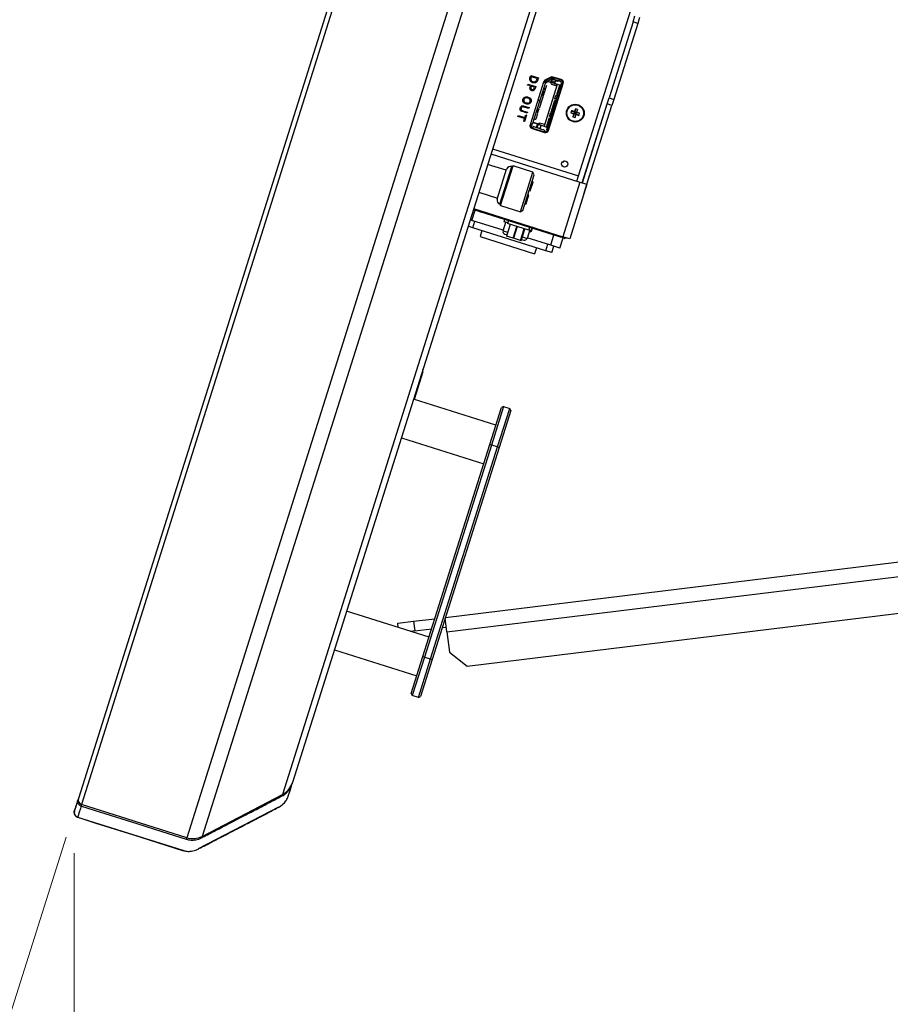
# Model space of a CAD drawing. Header units: millimetres. Extents: x 0 to 844, y -2 to 552.
# Tile 50 of 65: x 741 to 768, y 174 to 205. Entities that reach past the tile are written whole.
import ezdxf

# ---------------------------------------------------------------- set-up
doc = ezdxf.new("R2010")
doc.units = ezdxf.units.MM
doc.styles.add('SLDTEXTSTYLE0', font='GOTHIC.TTF', dxfattribs={"width": 0.913})
doc.dimstyles.new('SLDDIMSTYLE0', dxfattribs={"dimtxt": 3.5, "dimasz": 3.9624, "dimexe": 0, "dimexo": 0.0625, "dimgap": 0.875, "dimtad": 0, "dimtih": 1, "dimtoh": 1, "dimdec": 0, "dimlfac": 10, "dimrnd": 1e-09, "dimzin": 12, "dimdsep": 46, "dimtxsty": 'SLDTEXTSTYLE0', "dimsah": 1, "dimcen": 0.09, "dimadec": 0, "dimazin": 3, "dimtfac": 1, "dimtdec": 3, "dimtofl": 0, "dimtmove": 0, "dimatfit": 3, "dimfxl": 1, "dimfrac": 2, "dimtolj": 1, "dimtzin": 12, "dimarcsym": 0})
doc.dimstyles.new('SLDDIMSTYLE8', dxfattribs={"dimtxt": 3.5, "dimasz": 3.9624, "dimexe": 0, "dimexo": 0.0625, "dimgap": 0.875, "dimtad": 0, "dimtih": 1, "dimtoh": 1, "dimdec": 4, "dimlfac": 10, "dimzin": 12, "dimdsep": 46, "dimtxsty": 'SLDTEXTSTYLE0', "dimsah": 1, "dimcen": 0.09, "dimadec": 0, "dimazin": 3, "dimtfac": 1, "dimtdec": 0, "dimtofl": 0, "dimtmove": 0, "dimatfit": 3, "dimfxl": 1, "dimfrac": 2, "dimtolj": 1, "dimtzin": 12, "dimarcsym": 0})

# ---------------------------------------------------------------- blocks, each defined once
blk = doc.blocks.new('_D_21')
at = {"color": 7, "linetype": 'Continuous', "lineweight": 0}
for p, q in [((742.055, 179.62), (729.532, 139.947)), ((788.321, 155.755), (788.321, 130.888))]:
    blk.add_line(p, q, dxfattribs=at)
at = {"color": 7, "linetype": 'Continuous', "lineweight": 18}
for start, end in [(252.48, 260.33093), (262.45423, 270)]:
    blk.add_arc((788.321, 326.178), 192.115, start, end, dxfattribs=at)
for points in [[(730.487, 142.975), (734.086, 141.189), (734.47, 142.453)], [(788.321, 134.063), (784.366, 134.764), (784.352, 133.444)]]:
    blk.add_solid(points, dxfattribs=at)
at = {"color": 7, "linetype": 'Continuous', "lineweight": 18, "insert": (756.054, 137.919), "char_height": 3.5, "attachment_point": 1, "style": 'SLDTEXTSTYLE0'}
blk.add_mtext('18°', dxfattribs=at)
blk = doc.blocks.new('_D_22')
at = {"color": 7, "linetype": 'Continuous', "lineweight": 0}
for p, q in [((742.307, 179.108), (742.307, 146.749)), ((788.321, 155.755), (788.321, 146.749)), ((760.954, 154.965), (759.887, 154.965)), ((759.887, 154.965), (759.887, 149.409)), ((770.005, 154.965), (771.071, 154.965)), ((771.071, 154.965), (771.071, 149.409)), ((742.307, 149.924), (756.818, 149.924)), ((788.321, 149.924), (774.141, 149.924)), ((759.887, 149.409), (760.954, 149.409)), ((771.071, 149.409), (770.005, 149.409))]:
    blk.add_line(p, q, dxfattribs=at)
at = {"color": 7, "linetype": 'Continuous', "lineweight": 18}
for points in [[(742.307, 149.924), (746.269, 149.264), (746.269, 150.584)], [(788.321, 149.924), (784.359, 150.584), (784.359, 149.264)]]:
    blk.add_solid(points, dxfattribs=at)
at = {"color": 7, "linetype": 'Continuous', "lineweight": 18, "char_height": 3.5, "attachment_point": 1, "style": 'SLDTEXTSTYLE0'}
for s, insert in [('18.1', (760.954, 153.879)), ('460', (761.6, 148.643))]:
    blk.add_mtext(s, dxfattribs=dict(at, insert=insert))

msp = doc.modelspace()

# ---------------------------------------------------------------- linework, layer by layer
at = {"color": 7, "linetype": 'Continuous', "lineweight": 25}
for p, q in [((781.243216, 303.257943), (742.535623, 180.642401)), ((781.055019, 303.160057), (742.437737, 180.830598)), ((784.549364, 302.214249), (745.841771, 179.598707)), ((784.921559, 301.901719), (746.325945, 179.640897)), ((786.237163, 299.372312), (748.855352, 180.956501)), ((786.279353, 298.888138), (749.167882, 181.328696)), ((759.871559, 205.22721), (759.931766, 205.417933)), ((759.871559, 205.22721), (759.118962, 202.843181)), ((760.016405, 205.181485), (759.263808, 202.797455)), ((760.016405, 205.181485), (759.871559, 205.22721)), ((760.076613, 205.372207), (760.016405, 205.181485)), ((756.558216, 203.245998), (756.567895, 203.276659)), ((756.647131, 203.217929), (756.558216, 203.245998)), ((756.567895, 203.276659), (756.810112, 203.200195)), ((757.056355, 203.339958), (756.633696, 202.001087)), ((756.636267, 203.493246), (756.653795, 203.54877)), ((756.653795, 203.54877), (756.896013, 203.472306)), ((756.671711, 203.509398), (756.663922, 203.484726)), ((756.858739, 203.450357), (756.671711, 203.509398)), ((756.850951, 203.425685), (756.858739, 203.450357)), ((756.896013, 203.472306), (756.878681, 203.417405)), ((757.118957, 203.321349), (756.941354, 202.75875)), ((757.071276, 203.336401), (757.064601, 203.338508)), ((757.490809, 203.26688), (757.075376, 201.950896)), ((757.080812, 203.33339), (757.081006, 203.334005)), ((757.099914, 203.393899), (757.086275, 203.350694)), ((757.086858, 203.347211), (757.127794, 203.334289)), ((757.129802, 203.380844), (757.095971, 203.391524)), ((757.283147, 203.491291), (757.102377, 203.395255)), ((757.300386, 203.469569), (757.112998, 203.372104)), ((757.119151, 203.321964), (757.118957, 203.321349)), ((757.127794, 203.334289), (757.131455, 203.336617)), ((757.318844, 203.434082), (757.131455, 203.336617)), ((757.160156, 203.309019), (757.176218, 203.359899)), ((757.274872, 203.324561), (757.175014, 203.356085)), ((757.471737, 203.272901), (757.197097, 203.3596)), ((757.211585, 201.818657), (757.678195, 203.296756)), ((757.265304, 203.451322), (757.229305, 203.462686)), ((757.274086, 203.45589), (757.237972, 203.467291)), ((757.285783, 203.331604), (757.317994, 203.43364)), ((757.308315, 203.272958), (757.286595, 203.314718)), ((757.302349, 203.284428), (757.324554, 203.277418)), ((757.474252, 203.214432), (757.320038, 203.263114)), ((757.337906, 203.435743), (757.363315, 203.427722)), ((757.375356, 203.465867), (757.349947, 203.473888)), ((757.616201, 203.415947), (757.356317, 203.497988)), ((757.363315, 203.427722), (757.375356, 203.465867)), ((757.534965, 203.373535), (757.377619, 203.423207)), ((757.430649, 203.395979), (757.388305, 203.409347)), ((757.550017, 203.421216), (757.392671, 203.470887)), ((757.431813, 203.39557), (757.400216, 203.295479)), ((757.427201, 203.407514), (757.438547, 203.378132)), ((757.43724, 203.362935), (757.441721, 203.37713)), ((757.492577, 203.361076), (757.438547, 203.378132)), ((757.471495, 203.272977), (757.459453, 203.234833)), ((757.564714, 203.24355), (757.490809, 203.26688)), ((757.518736, 203.378618), (757.492577, 203.361076)), ((757.601718, 203.352462), (757.549269, 203.36902)), ((757.550017, 203.421216), (757.551522, 203.425984)), ((757.613759, 203.390607), (757.56131, 203.407164)), ((757.618032, 203.321096), (757.589433, 203.230503)), ((757.627578, 203.218462), (757.656176, 203.309055)), ((756.638359, 203.190143), (756.647131, 203.217929)), ((756.674725, 203.209218), (756.667663, 203.186846)), ((756.772839, 203.178245), (756.674725, 203.209218)), ((756.764249, 203.151034), (756.772839, 203.178245)), ((756.810112, 203.200195), (756.79086, 203.139209)), ((757.148276, 203.228202), (756.922816, 202.514002)), ((756.9957, 202.930893), (757.003874, 202.939334)), ((757.005461, 202.940917), (756.999406, 202.942642)), ((756.999708, 202.9436), (757.007018, 202.940941)), ((757.036927, 202.932421), (757.000376, 202.945716)), ((757.069186, 203.034611), (757.031627, 203.044711)), ((757.032295, 203.046827), (757.039807, 203.044807)), ((757.038545, 203.045721), (757.032597, 203.047785)), ((757.036309, 203.059532), (757.038155, 203.047928)), ((757.036927, 202.932421), (757.069186, 203.034611)), ((757.047221, 202.928017), (757.080143, 203.032304)), ((757.056491, 203.123474), (757.097497, 203.11053)), ((757.097497, 203.11053), (757.110291, 203.151058)), ((757.584918, 203.216199), (757.158948, 201.866838)), ((757.206628, 201.851786), (757.632598, 203.201147)), ((757.471175, 202.947243), (757.564714, 203.24355)), ((757.58617, 203.236776), (757.494597, 202.946697)), ((757.564714, 203.24355), (757.58617, 203.236776)), ((757.574213, 203.198605), (757.578897, 203.197127)), ((757.589433, 203.230503), (757.584918, 203.216199)), ((757.632598, 203.201147), (757.584918, 203.216199)), ((757.590938, 203.235271), (757.58617, 203.236776)), ((757.589433, 203.230503), (757.627578, 203.218462)), ((757.627578, 203.218462), (757.623062, 203.204157)), ((757.646616, 203.196722), (757.632598, 203.201147)), ((757.638866, 203.237109), (757.658137, 203.233216)), ((756.63999, 202.752732), (756.642322, 202.74825)), ((756.941334, 202.758686), (756.705029, 202.010132)), ((756.893653, 202.773738), (756.879063, 202.778344)), ((756.879083, 202.778407), (756.893673, 202.773802)), ((756.941334, 202.758686), (756.893653, 202.773738)), ((756.893673, 202.773802), (756.941354, 202.75875)), ((756.903199, 202.770759), (756.903189, 202.770728)), ((756.985715, 202.713251), (756.932313, 202.730109)), ((756.941344, 202.758718), (756.941334, 202.758686)), ((757.297777, 202.397962), (757.416218, 202.773153)), ((757.435708, 202.760151), (757.321199, 202.397417)), ((757.416736, 202.812522), (757.448996, 202.914712)), ((757.454295, 202.802422), (757.416736, 202.812522)), ((757.446115, 202.802325), (757.453627, 202.800305)), ((757.453325, 202.799348), (757.447377, 202.801412)), ((757.447768, 202.799205), (757.449613, 202.787601)), ((757.485546, 202.901416), (757.448996, 202.914712)), ((757.478904, 202.906192), (757.486214, 202.903533)), ((757.486517, 202.904491), (757.480462, 202.906215)), ((757.482049, 202.907798), (757.490222, 202.916239)), ((758.276054, 200.173067), (759.058754, 202.652458)), ((758.278476, 200.172303), (759.061176, 202.651694)), ((759.058754, 202.652458), (759.118962, 202.843181)), ((759.2036, 202.606733), (759.058754, 202.652458)), ((759.118962, 202.843181), (759.263808, 202.797455)), ((759.263808, 202.797455), (759.2036, 202.606733)), ((756.545634, 202.362398), (756.393865, 202.410309)), ((756.402682, 202.441242), (756.555313, 202.393059)), ((756.591125, 202.506502), (756.439308, 202.554428)), ((756.449035, 202.585074), (756.600804, 202.537163)), ((756.555313, 202.393059), (756.545634, 202.362398)), ((756.600804, 202.537163), (756.591125, 202.506502)), ((756.869196, 202.344148), (756.817133, 202.179229)), ((756.822302, 202.381613), (756.830475, 202.390054)), ((756.832062, 202.391637), (756.826007, 202.393362)), ((756.82631, 202.394319), (756.83362, 202.39166)), ((756.863528, 202.38314), (756.826978, 202.396436)), ((756.895788, 202.485331), (756.858229, 202.49543)), ((756.863528, 202.38314), (756.895788, 202.485331)), ((756.873823, 202.378737), (756.906746, 202.483028)), ((757.243338, 202.263241), (757.275598, 202.365431)), ((757.312148, 202.352136), (757.275598, 202.365431)), ((757.305506, 202.356912), (757.312816, 202.354252)), ((757.313118, 202.35521), (757.307064, 202.356935)), ((757.30865, 202.358518), (757.316824, 202.366959)), ((757.36817, 202.529598), (757.363402, 202.531104)), ((757.377201, 202.558207), (757.372433, 202.559712)), ((757.386232, 202.586815), (757.381464, 202.58832)), ((757.919313, 202.371218), (758.031991, 202.352969)), ((757.940396, 202.438005), (758.043129, 202.388253)), ((757.982239, 202.250236), (758.031991, 202.352969)), ((758.031991, 202.352969), (758.009136, 202.341082)), ((758.031242, 202.411107), (758.043129, 202.388253)), ((758.031991, 202.352969), (758.043129, 202.388253)), ((758.031991, 202.352969), (758.067275, 202.341831)), ((758.061379, 202.50093), (758.043129, 202.388253)), ((758.078413, 202.377114), (758.043129, 202.388253)), ((758.049025, 202.229153), (758.067275, 202.341831)), ((758.078413, 202.377114), (758.067275, 202.341831)), ((758.079162, 202.318976), (758.067275, 202.341831)), ((758.170007, 202.292078), (758.067275, 202.341831)), ((758.128165, 202.479847), (758.078413, 202.377114)), ((758.078413, 202.377114), (758.101267, 202.389001)), ((758.191091, 202.358865), (758.078413, 202.377114)), ((758.4209, 200.127342), (759.2036, 202.606733)), ((756.246553, 202.258732), (756.256232, 202.289393)), ((756.461176, 202.190979), (756.246553, 202.258732)), ((756.256232, 202.289393), (756.470855, 202.22164)), ((756.434075, 202.10513), (756.461176, 202.190979)), ((756.461669, 202.096419), (756.434075, 202.10513)), ((756.52555, 202.298778), (756.461669, 202.096419)), ((756.470855, 202.22164), (756.497956, 202.307489)), ((756.497956, 202.307489), (756.52555, 202.298778)), ((756.65996, 202.000241), (756.635834, 202.007857)), ((756.650673, 202.027292), (756.657348, 202.025184)), ((756.662369, 202.00787), (756.656348, 201.988798)), ((756.762591, 202.049636), (756.721586, 202.062581)), ((756.86546, 202.027649), (756.739854, 202.067301)), ((756.79204, 202.166177), (756.772968, 202.172198)), ((757.056303, 201.956917), (756.781663, 202.043616)), ((756.837837, 201.912629), (756.870349, 202.015619)), ((756.880709, 202.028978), (756.922469, 202.050698)), ((757.091933, 202.003344), (756.937719, 202.052027)), ((757.149281, 201.927565), (757.24282, 202.223872)), ((757.26231, 202.210871), (757.170737, 201.920792)), ((757.280897, 202.253142), (757.243338, 202.263241)), ((757.272717, 202.253045), (757.273385, 202.255161)), ((757.272717, 202.253045), (757.280229, 202.251025)), ((757.274146, 202.252661), (757.273979, 202.252131)), ((757.279927, 202.250067), (757.273979, 202.252131)), ((757.274369, 202.249924), (757.276215, 202.23832)), ((756.696978, 201.949755), (756.629299, 201.97112)), ((756.641896, 201.925198), (756.703533, 201.90574)), ((756.656348, 201.988798), (756.650929, 201.971633)), ((756.650929, 201.971633), (756.654705, 201.97044)), ((756.694492, 201.976756), (756.700513, 201.995828)), ((756.695691, 201.881895), (757.092393, 201.756663)), ((756.713667, 201.944487), (756.710807, 201.94539)), ((756.71292, 201.89229), (757.084828, 201.774885)), ((757.09988, 201.822566), (756.727972, 201.939971)), ((756.747282, 201.941216), (756.837837, 201.912629)), ((756.869714, 201.947171), (756.850642, 201.953192)), ((756.857812, 201.909469), (756.87738, 201.971454)), ((756.857812, 201.909469), (756.953174, 201.879365)), ((756.943375, 201.997809), (756.933839, 202.00082)), ((756.942552, 201.872272), (756.968711, 201.889814)), ((756.953174, 201.879365), (756.972741, 201.94135)), ((756.984783, 201.979494), (756.972741, 201.94135)), ((757.022741, 201.872758), (757.034087, 201.843376)), ((757.075376, 201.950896), (757.149281, 201.927565)), ((757.11454, 201.775992), (757.096436, 201.781707)), ((757.117045, 201.817147), (757.114184, 201.81805)), ((757.154432, 201.852534), (757.148412, 201.833462)), ((757.170737, 201.920792), (757.149281, 201.927565)), ((757.158948, 201.866838), (757.154432, 201.852534)), ((757.206628, 201.851786), (757.158948, 201.866838)), ((757.175505, 201.919287), (757.170737, 201.920792)), ((757.192324, 201.856302), (757.177272, 201.808621)), ((757.186556, 201.82142), (757.192577, 201.840492)), ((757.217497, 201.837383), (757.189174, 201.846323)), ((757.197092, 201.854796), (757.192577, 201.840492)), ((757.206628, 201.851786), (757.220647, 201.847361)), ((755.403035, 201.080029), (758.203388, 200.196006)), ((757.622049, 200.769368), (757.637191, 200.817333)), ((755.887254, 200.567589), (755.299808, 200.753036)), ((755.602216, 199.664662), (755.897083, 200.598725)), ((755.687442, 199.500805), (756.060941, 200.683951)), ((755.708748, 199.45984), (756.101905, 200.705257)), ((756.101905, 200.705257), (756.060941, 200.683951)), ((756.722134, 200.509462), (756.101905, 200.705257)), ((756.328978, 199.264045), (756.722134, 200.509462)), ((756.764747, 200.427533), (756.722134, 200.509462)), ((756.410906, 199.306658), (756.764747, 200.427533)), ((756.638496, 199.919576), (756.726956, 200.199795)), ((756.726956, 200.199795), (756.699876, 200.222039)), ((758.203388, 200.196006), (757.661519, 198.479505)), ((758.203388, 200.196006), (758.4209, 200.127342)), ((758.359606, 200.429301), (758.357184, 200.430066)), ((758.421142, 200.127265), (758.517474, 200.432421)), ((758.517474, 200.432421), (758.517232, 200.432498)), ((755.024599, 199.881244), (755.612045, 199.695797)), ((756.607485, 199.929366), (756.638496, 199.919576)), ((758.4209, 200.127342), (757.87903, 198.41084)), ((758.32481, 199.82211), (758.421142, 200.127265)), ((758.421142, 200.127265), (758.4209, 200.127342)), ((756.51072, 199.514816), (756.59918, 199.795035)), ((756.59918, 199.795035), (756.568169, 199.804825)), ((758.32481, 199.82211), (758.324567, 199.822186)), ((754.852708, 199.336739), (757.551815, 198.484678)), ((754.861165, 199.363528), (757.661519, 198.479505)), ((754.894087, 199.323571), (754.894117, 199.323667)), ((754.900219, 199.321636), (754.90025, 199.321731)), ((754.900219, 199.321636), (755.142437, 199.245172)), ((755.142437, 199.245172), (755.142467, 199.245267)), ((755.148569, 199.243236), (755.148599, 199.243331)), ((755.687442, 199.500805), (755.708748, 199.45984)), ((755.708748, 199.45984), (756.328978, 199.264045)), ((756.328978, 199.264045), (756.410906, 199.306658)), ((756.475777, 199.512151), (756.51072, 199.514816)), ((754.803937, 198.995596), (754.750355, 199.012511)), ((755.791795, 198.683747), (754.803937, 198.995596)), ((754.83608, 198.765234), (754.899298, 198.965492)), ((755.275532, 199.203156), (755.275562, 199.203251)), ((755.281664, 199.20122), (755.281694, 199.201316)), ((755.281664, 199.20122), (755.523882, 199.124756)), ((755.523882, 199.124756), (755.523912, 199.124852)), ((755.530014, 199.122821), (755.530044, 199.122916)), ((755.786376, 198.666582), (755.870667, 198.933593)), ((755.815834, 198.950903), (755.839315, 199.025284)), ((755.935036, 198.913273), (755.815834, 198.950903)), ((755.958517, 198.987655), (755.929015, 198.894201)), ((754.83608, 198.765234), (754.687137, 198.812252)), ((757.124748, 198.042741), (754.83608, 198.765234)), ((755.122163, 198.674922), (755.061955, 198.4842)), ((756.005805, 198.869959), (755.890026, 198.5032)), ((756.596543, 198.683473), (755.929015, 198.894201)), ((756.355721, 198.356188), (756.4715, 198.722947)), ((756.62402, 198.695772), (756.539729, 198.428761)), ((756.596543, 198.683473), (756.626045, 198.776927)), ((756.669317, 198.681473), (756.602564, 198.702546)), ((756.602947, 198.62902), (756.614868, 198.625257)), ((756.614868, 198.625257), (756.6776, 198.657885)), ((756.617999, 198.6767), (756.6776, 198.657885)), ((756.692798, 198.755855), (756.669317, 198.681473)), ((756.6776, 198.657885), (756.707102, 198.751339)), ((755.061955, 198.4842), (756.778457, 197.94233)), ((755.838582, 198.56621), (755.903452, 198.545731)), ((755.894346, 198.501836), (755.890026, 198.5032)), ((756.103871, 198.435693), (755.894346, 198.501836)), ((756.113393, 198.432687), (756.103871, 198.435693)), ((756.336704, 198.362191), (756.113393, 198.432687)), ((756.34192, 198.360545), (756.336704, 198.362191)), ((756.355706, 198.356193), (756.34192, 198.360545)), ((756.355721, 198.356188), (756.355706, 198.356193)), ((756.369147, 198.398719), (756.439357, 198.376555)), ((757.283328, 198.212896), (756.545148, 198.445926)), ((757.283328, 198.212896), (757.385681, 198.537124)), ((757.560272, 198.511467), (757.551815, 198.484678)), ((757.671764, 198.446812), (757.551815, 198.484678)), ((757.569411, 198.122584), (757.671764, 198.446812)), ((757.87903, 198.41084), (757.661519, 198.479505)), ((757.671764, 198.446812), (757.725727, 198.429777)), ((757.734184, 198.456566), (757.725727, 198.429777)), ((756.838665, 198.133053), (756.778457, 197.94233)), ((757.124748, 198.042741), (757.187966, 198.242999)), ((757.315471, 197.982533), (757.124748, 198.042741)), ((757.569411, 198.122584), (757.283328, 198.212896)), ((757.315471, 197.982533), (757.378689, 198.182792)), ((753.260293, 194.235435), (752.986812, 193.369119)), ((755.560359, 192.556695), (752.970464, 193.37428)), ((755.3692, 191.951152), (755.736467, 193.114558)), ((755.799199, 193.147187), (755.41688, 191.9361)), ((755.611211, 191.874753), (755.99353, 193.08584)), ((755.799199, 193.147187), (755.736467, 193.114558)), ((755.799199, 193.147187), (755.99353, 193.08584)), ((756.026159, 193.023108), (755.99353, 193.08584)), ((756.026159, 193.023108), (755.658892, 191.859701)), ((752.588145, 192.163193), (755.17804, 191.345608)), ((753.266444, 185.290173), (755.3692, 191.951152)), ((755.41688, 191.9361), (753.314125, 185.275121)), ((753.508456, 185.213774), (755.611211, 191.874753)), ((755.658892, 191.859701), (753.556137, 185.198722)), ((755.41688, 191.9361), (755.3692, 191.951152)), ((755.611211, 191.874753), (755.41688, 191.9361)), ((755.658892, 191.859701), (755.611211, 191.874753)), ((753.973527, 186.520906), (786.639463, 190.517311)), ((754.655596, 184.992422), (786.289325, 188.862545)), ((753.457604, 185.895716), (750.867708, 186.713301)), ((752.476099, 186.337708), (752.972399, 186.398426)), ((752.492916, 186.200251), (752.476099, 186.337708)), ((752.972399, 186.398426), (753.642168, 186.480367)), ((752.972399, 186.398426), (753.009289, 186.09689)), ((754.020395, 186.067055), (753.967288, 186.501143)), ((753.009289, 186.09689), (752.873112, 186.08023)), ((753.009289, 186.09689), (753.541672, 186.162023)), ((753.873031, 186.202562), (754.001888, 186.218327)), ((754.020395, 186.067055), (754.098578, 185.428003)), ((750.485389, 185.502214), (753.075285, 184.684629)), ((754.098578, 185.428003), (754.655596, 184.992422)), ((752.899177, 184.126766), (753.266444, 185.290173)), ((753.314125, 185.275121), (752.931806, 184.064034)), ((753.126137, 184.002687), (753.508456, 185.213774)), ((753.556137, 185.198722), (753.188869, 184.035315)), ((753.266444, 185.290173), (753.314125, 185.275121)), ((753.314125, 185.275121), (753.508456, 185.213774)), ((753.508456, 185.213774), (753.556137, 185.198722)), ((752.899177, 184.126766), (752.931806, 184.064034)), ((753.126137, 184.002687), (752.931806, 184.064034)), ((753.126137, 184.002687), (753.188869, 184.035315)), ((749.161618, 181.308853), (749.156053, 181.291223)), ((749.167882, 181.328696), (749.161618, 181.308853)), ((742.424498, 180.779269), (742.431018, 180.801842)), ((746.325945, 179.640897), (748.855352, 180.956501)), ((742.306774, 180.37756), (742.306774, 180.446589)), ((742.312541, 180.424621), (742.319034, 180.447109)), ((742.312825, 180.43491), (742.342929, 180.530271)), ((742.319034, 180.447109), (742.344312, 180.534652)), ((742.524552, 180.59594), (742.53351, 180.593123)), ((745.841771, 179.598707), (742.535623, 180.642401)), ((748.73044, 180.560812), (746.201033, 179.245208)), ((742.410711, 180.246712), (745.716859, 179.203018)), ((742.412842, 180.242072), (742.421227, 180.239423)), ((742.421227, 180.239423), (742.421796, 180.239243))]:
    msp.add_line(p, q, dxfattribs=at)
at = {"color": 8, "linetype": 'Continuous', "lineweight": 25}
for p, q in [((758.153893, 200.391902), (765.853888, 224.783475)), ((757.318041, 203.393609), (757.428722, 203.349059)), ((757.423814, 203.288029), (757.411773, 203.249885)), ((757.647072, 203.280213), (757.671046, 203.27411)), ((755.454786, 201.243963), (758.153893, 200.391902)), ((758.102142, 200.227968), (758.153893, 200.391902)), ((754.803937, 198.995596), (754.90626, 199.319729)), ((755.786376, 198.666582), (755.927535, 198.62202)), ((756.010125, 198.868595), (755.894346, 198.501836)), ((756.103871, 198.435693), (756.219651, 198.802452)), ((756.229172, 198.799446), (756.113393, 198.432687)), ((756.336704, 198.362191), (756.452484, 198.728951)), ((756.457699, 198.727304), (756.34192, 198.360545)), ((756.355706, 198.356193), (756.471486, 198.722952)), ((756.39323, 198.475008), (756.539729, 198.428761)), ((754.020395, 186.067055), (786.289325, 190.014889)), ((749.161618, 181.308853), (749.161296, 181.308963)), ((742.431658, 180.801659), (742.431018, 180.801842)), ((742.53351, 180.593123), (742.547308, 180.638712)), ((745.841712, 179.598726), (745.826257, 179.553539)), ((746.316014, 179.635842), (746.339969, 179.610669)), ((745.715813, 179.203349), (745.714546, 179.199667)), ((746.225851, 179.258116), (746.228025, 179.256059))]:
    msp.add_line(p, q, dxfattribs=at)
at = {"color": 7, "linetype": 'Continuous', "lineweight": 25, "flags": 128}
for points in [[(742.53351, 180.593123), (743.101812, 180.413713), (744.279083, 180.042033), (745.063125, 179.794487), (745.826257, 179.553539)], [(742.421796, 180.239244), (742.990099, 180.059834), (744.16737, 179.688156), (744.951413, 179.440613), (745.714546, 179.199667)], [(742.421796, 180.239243), (742.990097, 180.059828), (744.167358, 179.688118), (744.951391, 179.440543), (745.714509, 179.199562)]]:
    msp.add_lwpolyline(points, dxfattribs=at)
at = {"color": 7, "linetype": 'Continuous', "lineweight": 25}
for centre, radius in [((758.055202, 202.365042), 0.28), ((758.055202, 202.365042), 0.262931), ((757.72098, 200.76451), 0.09905)]:
    msp.add_circle(centre, radius, dxfattribs=at)
for centre, radius, start, end in [((757.146948, 203.311359), 0.095, 117.98, 162.48), ((757.327718, 203.407395), 0.095, 72.48, 117.98), ((757.594192, 203.328622), 0.025, 342.48, 72.48), ((757.587602, 203.325354), 0.095, 342.48, 72.48), ((758.69415, 202.163337), 0.802239, 159.9782526, 164.9817474), ((759.41683, 206.685709), 4.566989, 250.8586256, 252.0472711), ((756.689333, 198.045713), 4.566989, 72.9127289, 74.1013744), ((762.374531, 200.999173), 4.566989, 162.9127289, 164.1013744), ((762.37587, 201.003414), 4.566989, 160.8586256, 162.0472711), ((753.734534, 203.726669), 4.566989, 340.8586256, 342.0472711), ((757.853497, 201.726094), 0.802239, 69.9782526, 74.9817474), ((759.421071, 206.68437), 4.566989, 252.9127289, 254.1013744), ((753.735873, 203.730911), 4.566989, 342.9127289, 344.1013744), ((756.693574, 198.044374), 4.566989, 70.8586256, 72.0472711), ((757.416254, 202.566746), 0.802239, 339.9782526, 344.9817474), ((758.256907, 203.00399), 0.802239, 249.9782526, 254.9817474), ((756.72429, 201.972488), 0.095, 162.48, 252.48), ((757.120992, 201.847256), 0.095, 252.48, 342.48), ((757.654053, 200.887356), 0.06, 261.3136359, 335.8498205), ((756.021625, 200.559409), 0.1306, 72.48, 162.48), ((755.726758, 199.625346), 0.1306, 162.48, 252.48), ((755.862665, 198.642498), 0.08, 162.48, 252.48), ((756.46344, 198.452844), 0.08, 252.48, 342.48), ((753.086354, 194.290345), 0.1824, 342.48, 7.5205074), ((748.562339, 181.519855), 0.635, 297.48, 342.48), ((742.580779, 180.785442), 0.15, 162.48, 252.48), ((742.455867, 180.389754), 0.15, 162.48, 252.48), ((746.032931, 180.204251), 0.635, 252.48, 297.48), ((745.908019, 179.808562), 0.635, 252.48, 258.1067558)]:
    msp.add_arc(centre, radius, start, end, dxfattribs=at)
for points, knots in [([(756.628672, 203.401766), (756.626581, 203.41218), (756.623135, 203.429342), (756.625954, 203.453587), (756.630303, 203.473614), (756.634279, 203.486701), (756.636267, 203.493246)], [0, 0, 0, 0, 0.339562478, 0.559573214, 0.779767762, 1, 1, 1, 1]), ([(756.714655, 203.320519), (756.692945, 203.330042), (756.654172, 203.347049), (756.636465, 203.385045), (756.628672, 203.401766)], [0, 0, 0, 0, 0.559918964, 1, 1, 1, 1]), ([(756.663922, 203.484726), (756.659824, 203.471361), (756.652519, 203.447534), (756.656874, 203.423109), (756.658786, 203.412384)], [0, 0, 0, 0, 0.560911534, 1, 1, 1, 1]), ([(756.658786, 203.412384), (756.662102, 203.40434), (756.668734, 203.388251), (756.692146, 203.366794), (756.713022, 203.358912), (756.725781, 203.354094)], [0, 0, 0, 0, 0.2799271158, 0.559898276, 1, 1, 1, 1]), ([(756.832234, 203.337189), (756.822574, 203.330755), (756.80325, 203.317885), (756.761645, 203.309524), (756.732472, 203.31635), (756.714655, 203.320519)], [0, 0, 0, 0, 0.280089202, 0.560331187, 1, 1, 1, 1]), ([(756.725781, 203.354094), (756.743398, 203.35011), (756.767976, 203.344551), (756.799177, 203.353544), (756.81042, 203.361958), (756.816041, 203.366165)], [0, 0, 0, 0, 0.5585604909, 0.7792939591, 1, 1, 1, 1]), ([(756.816041, 203.366165), (756.824815, 203.375968), (756.840517, 203.393512), (756.847756, 203.415835), (756.850951, 203.425685)], [0, 0, 0, 0, 0.558732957, 1, 1, 1, 1]), ([(756.878681, 203.417405), (756.875296, 203.407288), (756.86972, 203.390627), (756.859068, 203.368575), (756.847359, 203.35135), (756.837274, 203.341908), (756.832234, 203.337189)], [0, 0, 0, 0, 0.34015086, 0.5601798, 0.780150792, 1, 1, 1, 1]), ([(757.081006, 203.334005), (757.081189, 203.334579), (757.081555, 203.335726), (757.082789, 203.339043), (757.084517, 203.342986), (757.086075, 203.345798), (757.086858, 203.347211)], [0, 0, 0, 0, 0.250530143, 0.50118862, 0.749235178, 1, 1, 1, 1]), ([(757.119151, 203.321964), (757.119348, 203.322574), (757.119743, 203.323795), (757.121366, 203.327196), (757.12399, 203.330986), (757.126493, 203.333159), (757.127794, 203.334289)], [0, 0, 0, 0, 0.253092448, 0.506470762, 0.743469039, 1, 1, 1, 1]), ([(757.197097, 203.3596), (757.194569, 203.360398), (757.189553, 203.361982), (757.185672, 203.363207), (757.183746, 203.363815)], [0, 0, 0, 0, 0.503924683, 1, 1, 1, 1]), ([(757.294386, 203.358856), (757.308946, 203.35151), (757.344648, 203.333497), (757.383041, 203.32068), (757.405775, 203.31309)], [0, 0, 0, 0, 0.407838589, 1, 1, 1, 1]), ([(757.375356, 203.465867), (757.377249, 203.465269), (757.381022, 203.464078), (757.385691, 203.462604), (757.389076, 203.461536), (757.389466, 203.461412), (757.38966, 203.461351)], [0, 0, 0, 0, 0.250865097, 0.500137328, 0.750873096, 1, 1, 1, 1]), ([(757.43623, 203.365637), (757.436187, 203.364542), (757.436101, 203.36233), (757.436858, 203.362732), (757.43724, 203.362935)], [0, 0, 0, 0, 0.495428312, 1, 1, 1, 1]), ([(757.438547, 203.378132), (757.437969, 203.375519), (757.436815, 203.3703), (757.436345, 203.366951), (757.43623, 203.36564), (757.43623, 203.365637)], [0, 0, 0, 0, 0.500372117, 0.999187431, 1, 1, 1, 1]), ([(757.490809, 203.26688), (757.49055, 203.266962), (757.49003, 203.267126), (757.485517, 203.268551), (757.479291, 203.270516), (757.47426, 203.272104), (757.471737, 203.272901)], [0, 0, 0, 0, 0.249126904, 0.499862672, 0.749134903, 1, 1, 1, 1]), ([(756.6405, 203.108812), (756.635637, 203.123921), (756.626917, 203.15101), (756.634851, 203.178144), (756.638359, 203.190143)], [0, 0, 0, 0, 0.557755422, 1, 1, 1, 1]), ([(756.688036, 203.070152), (756.677036, 203.074867), (756.657381, 203.08329), (756.645661, 203.10101), (756.6405, 203.108812)], [0, 0, 0, 0, 0.559656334, 1, 1, 1, 1]), ([(756.667663, 203.186846), (756.664123, 203.17614), (756.657831, 203.15711), (756.663317, 203.137983), (756.665717, 203.129616)], [0, 0, 0, 0, 0.562548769, 1, 1, 1, 1]), ([(756.665717, 203.129616), (756.670315, 203.123014), (756.678548, 203.111193), (756.691984, 203.106287), (756.697917, 203.104121)], [0, 0, 0, 0, 0.558460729, 1, 1, 1, 1]), ([(756.755554, 203.080605), (756.749982, 203.076957), (756.738838, 203.069662), (756.715155, 203.063909), (756.698316, 203.067786), (756.688036, 203.070152)], [0, 0, 0, 0, 0.280343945, 0.560689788, 1, 1, 1, 1]), ([(756.697917, 203.104121), (756.706493, 203.102135), (756.721797, 203.098592), (756.735129, 203.106563), (756.740991, 203.110068)], [0, 0, 0, 0, 0.560359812, 1, 1, 1, 1]), ([(756.740991, 203.110068), (756.746845, 203.116853), (756.757334, 203.129013), (756.762129, 203.144285), (756.764249, 203.151034)], [0, 0, 0, 0, 0.5580766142, 1, 1, 1, 1]), ([(756.79086, 203.139209), (756.786717, 203.126707), (756.77933, 203.104417), (756.762809, 203.087871), (756.755554, 203.080605)], [0, 0, 0, 0, 0.560863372, 1, 1, 1, 1]), ([(757.007018, 202.940941), (757.007655, 202.940702), (757.008932, 202.940224), (757.00919, 202.940023), (757.008815, 202.940047), (757.008091, 202.940203), (757.00698, 202.94049), (757.005975, 202.940772), (757.005461, 202.940917)], [0, 0, 0, 0, 0.232550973, 0.466224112, 0.6024159, 0.732598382, 0.86304684, 1, 1, 1, 1]), ([(757.039807, 203.044807), (757.040206, 203.044702), (757.040989, 203.044496), (757.041718, 203.044337), (757.042048, 203.044308), (757.041951, 203.044434), (757.041077, 203.044826), (757.039394, 203.045421), (757.038545, 203.045721)], [0, 0, 0, 0, 0.133788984, 0.26272756, 0.392762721, 0.529698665, 0.762817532, 1, 1, 1, 1]), ([(757.062877, 203.039178), (757.067049, 203.037698), (757.075432, 203.034724), (757.079986, 203.032712), (757.080362, 203.032112), (757.078498, 203.032329), (757.074945, 203.033096), (757.071108, 203.034105), (757.069186, 203.034611)], [0, 0, 0, 0, 0.2378547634, 0.4778708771, 0.6072818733, 0.7410474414, 0.8703155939, 1, 1, 1, 1]), ([(757.58617, 203.236776), (757.586078, 203.236805), (757.585893, 203.236864), (757.584391, 203.237338), (757.582122, 203.238054), (757.579121, 203.239002), (757.575629, 203.240104), (757.571894, 203.241283), (757.568101, 203.24248), (757.565848, 203.243192), (757.564714, 203.24355)], [0, 0, 0, 0, 0.124215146, 0.249947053, 0.373498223, 0.49994967, 0.623495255, 0.749945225, 0.874230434, 1, 1, 1, 1]), ([(756.419884, 202.713178), (756.412942, 202.729313), (756.400507, 202.758217), (756.407982, 202.788529), (756.411285, 202.80192)], [0, 0, 0, 0, 0.55820661, 1, 1, 1, 1]), ([(756.411285, 202.80192), (756.418028, 202.818249), (756.430073, 202.847417), (756.457294, 202.862849), (756.469277, 202.869642)], [0, 0, 0, 0, 0.559820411, 1, 1, 1, 1]), ([(756.504523, 202.654376), (756.485749, 202.661299), (756.452258, 202.673648), (756.429767, 202.70111), (756.419884, 202.713178)], [0, 0, 0, 0, 0.560587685, 1, 1, 1, 1]), ([(756.438819, 202.793018), (756.436819, 202.784052), (756.432823, 202.766133), (756.440909, 202.739062), (756.465653, 202.707232), (756.494757, 202.695988), (756.51517, 202.688102)], [0, 0, 0, 0, 0.186898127, 0.373532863, 0.560597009, 1, 1, 1, 1]), ([(756.561629, 202.835272), (756.548387, 202.838831), (756.521979, 202.845928), (756.48316, 202.842238), (756.45184, 202.822938), (756.44316, 202.802994), (756.438819, 202.793018)], [0, 0, 0, 0, 0.28121922, 0.560852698, 0.780329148, 1, 1, 1, 1]), ([(756.469277, 202.869642), (756.48857, 202.874302), (756.523129, 202.882649), (756.557218, 202.873181), (756.572276, 202.868999)], [0, 0, 0, 0, 0.558262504, 1, 1, 1, 1]), ([(756.607918, 202.653818), (756.588552, 202.649099), (756.553865, 202.640647), (756.51964, 202.65017), (756.504523, 202.654376)], [0, 0, 0, 0, 0.558315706, 1, 1, 1, 1]), ([(756.51517, 202.688102), (756.530147, 202.683908), (756.556859, 202.676429), (756.583903, 202.682012), (756.595783, 202.684464)], [0, 0, 0, 0, 0.5607086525, 1, 1, 1, 1]), ([(756.62972, 202.791967), (756.618783, 202.802867), (756.599195, 202.822389), (756.573138, 202.831325), (756.561629, 202.835272)], [0, 0, 0, 0, 0.55831824, 1, 1, 1, 1]), ([(756.572276, 202.868999), (756.591096, 202.862057), (756.624682, 202.849668), (756.647305, 202.822177), (756.657251, 202.810091)], [0, 0, 0, 0, 0.56034855, 1, 1, 1, 1]), ([(756.595783, 202.684464), (756.601324, 202.686889), (756.612404, 202.691737), (756.628415, 202.706891), (756.634436, 202.721305), (756.638112, 202.730104)], [0, 0, 0, 0, 0.280414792, 0.560683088, 1, 1, 1, 1]), ([(756.665766, 202.721585), (756.658927, 202.705385), (756.646705, 202.676438), (756.619776, 202.660734), (756.607918, 202.653818)], [0, 0, 0, 0, 0.559640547, 1, 1, 1, 1]), ([(756.628746, 202.8049), (756.628647, 202.804587), (756.627944, 202.802361), (756.626804, 202.79875), (756.625559, 202.794804), (756.624996, 202.793022), (756.62481, 202.792432)], [0, 0, 0, 0, 0.06121927, 0.435414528, 0.812901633, 1, 1, 1, 1]), ([(756.638112, 202.730104), (756.640726, 202.742331), (756.645402, 202.764195), (756.634517, 202.783471), (756.62972, 202.791967)], [0, 0, 0, 0, 0.559234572, 1, 1, 1, 1]), ([(756.638345, 202.835307), (756.638285, 202.835116), (756.637843, 202.833719), (756.636841, 202.830545), (756.635818, 202.827304), (756.635346, 202.825809)], [0, 0, 0, 0, 0.078507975, 0.574639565, 1, 1, 1, 1]), ([(756.657251, 202.810091), (756.664098, 202.79399), (756.676362, 202.76515), (756.669013, 202.734932), (756.665766, 202.721585)], [0, 0, 0, 0, 0.55829221, 1, 1, 1, 1]), ([(757.029139, 202.932304), (757.033272, 202.931159), (757.039979, 202.929302), (757.045392, 202.928062), (757.047599, 202.927791), (757.046963, 202.92841), (757.043942, 202.929793), (757.039547, 202.93144), (757.036927, 202.932421)], [0, 0, 0, 0, 0.228981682, 0.371514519, 0.532396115, 0.682720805, 0.81087365, 1, 1, 1, 1]), ([(757.416736, 202.812522), (757.414846, 202.813018), (757.411028, 202.814022), (757.407449, 202.8148), (757.405566, 202.815022), (757.405914, 202.81443), (757.410491, 202.812409), (757.418873, 202.809435), (757.423045, 202.807955)], [0, 0, 0, 0, 0.1281867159, 0.2589050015, 0.3898095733, 0.5221011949, 0.7621313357, 1, 1, 1, 1]), ([(757.448996, 202.914712), (757.445925, 202.915865), (757.439632, 202.918229), (757.438057, 202.919313), (757.440063, 202.919155), (757.443748, 202.918348), (757.449182, 202.916965), (757.454243, 202.915542), (757.456784, 202.914829)], [0, 0, 0, 0, 0.227632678, 0.466402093, 0.595860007, 0.728716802, 0.863828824, 1, 1, 1, 1]), ([(756.326932, 202.456779), (756.322657, 202.470054), (756.314995, 202.493853), (756.321863, 202.517722), (756.3249, 202.528276)], [0, 0, 0, 0, 0.557849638, 1, 1, 1, 1]), ([(756.3249, 202.528276), (756.329761, 202.541401), (756.338434, 202.564817), (756.358663, 202.579155), (756.367553, 202.585457)], [0, 0, 0, 0, 0.5605215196, 1, 1, 1, 1]), ([(756.393865, 202.410309), (756.378593, 202.415281), (756.35141, 202.424129), (756.33439, 202.446831), (756.326932, 202.456779)], [0, 0, 0, 0, 0.561820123, 1, 1, 1, 1]), ([(756.352494, 202.519565), (756.349926, 202.509278), (756.34535, 202.49095), (756.354045, 202.4744), (756.35786, 202.467139)], [0, 0, 0, 0, 0.561297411, 1, 1, 1, 1]), ([(756.386927, 202.559216), (756.382182, 202.557238), (756.372691, 202.553279), (756.360055, 202.539415), (756.355363, 202.527095), (756.352494, 202.519565)], [0, 0, 0, 0, 0.279880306, 0.559890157, 1, 1, 1, 1]), ([(756.35786, 202.467139), (756.365228, 202.460577), (756.378432, 202.448818), (756.395249, 202.443564), (756.402682, 202.441242)], [0, 0, 0, 0, 0.558073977, 1, 1, 1, 1]), ([(756.367553, 202.585457), (756.374841, 202.588397), (756.389425, 202.594282), (756.417866, 202.593724), (756.43721, 202.588356), (756.449035, 202.585074)], [0, 0, 0, 0, 0.279653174, 0.559624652, 1, 1, 1, 1]), ([(756.439308, 202.554428), (756.429667, 202.557575), (756.412494, 202.56318), (756.394722, 202.560425), (756.386927, 202.559216)], [0, 0, 0, 0, 0.561414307, 1, 1, 1, 1]), ([(756.83362, 202.39166), (756.834257, 202.391422), (756.835534, 202.390943), (756.835792, 202.390743), (756.835416, 202.390766), (756.834693, 202.390923), (756.833582, 202.391209), (756.832577, 202.391492), (756.832062, 202.391637)], [0, 0, 0, 0, 0.232550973, 0.466224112, 0.6024159, 0.732598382, 0.86304684, 1, 1, 1, 1]), ([(756.855741, 202.383024), (756.859874, 202.381879), (756.86658, 202.380021), (756.871993, 202.378781), (756.874201, 202.37851), (756.873564, 202.379129), (756.870544, 202.380513), (756.866148, 202.382159), (756.863528, 202.38314)], [0, 0, 0, 0, 0.2289816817, 0.3715145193, 0.5323961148, 0.6827208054, 0.8108736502, 1, 1, 1, 1]), ([(756.889479, 202.489898), (756.893248, 202.488562), (756.899268, 202.486429), (756.904328, 202.484417), (756.906992, 202.483163), (756.906782, 202.482788), (756.903456, 202.483356), (756.898576, 202.484613), (756.895788, 202.485331)], [0, 0, 0, 0, 0.212148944, 0.338799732, 0.478905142, 0.657810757, 0.80444854, 1, 1, 1, 1]), ([(757.275598, 202.365431), (757.272526, 202.366585), (757.266234, 202.368949), (757.264658, 202.370033), (757.266665, 202.369874), (757.27035, 202.369068), (757.275784, 202.367684), (757.280845, 202.366262), (757.283385, 202.365548)], [0, 0, 0, 0, 0.227632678, 0.466402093, 0.595860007, 0.728716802, 0.863828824, 1, 1, 1, 1]), ([(757.307064, 202.356935), (757.306559, 202.357077), (757.305569, 202.357356), (757.304471, 202.357638), (757.303742, 202.357796), (757.303325, 202.357833), (757.303565, 202.357638), (757.304855, 202.357155), (757.305506, 202.356912)], [0, 0, 0, 0, 0.1344349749, 0.2641049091, 0.3950651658, 0.5332015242, 0.7642200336, 1, 1, 1, 1]), ([(756.666884, 202.022174), (756.666823, 202.02198), (756.6667, 202.021589), (756.665631, 202.018205), (756.664157, 202.013535), (756.662966, 202.009762), (756.662369, 202.00787)], [0, 0, 0, 0, 0.249126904, 0.499862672, 0.749134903, 1, 1, 1, 1]), ([(756.781663, 202.043616), (756.77916, 202.044406), (756.774137, 202.045992), (756.767907, 202.047958), (756.763349, 202.049397), (756.762844, 202.049556), (756.762591, 202.049636)], [0, 0, 0, 0, 0.249126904, 0.499862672, 0.749134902, 1, 1, 1, 1]), ([(756.817133, 202.179229), (756.816084, 202.176807), (756.813978, 202.171948), (756.807499, 202.167143), (756.799834, 202.164551), (756.794644, 202.165634), (756.79204, 202.166177)], [0, 0, 0, 0, 0.249126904, 0.499862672, 0.749134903, 1, 1, 1, 1]), ([(756.933839, 202.00082), (756.928261, 202.001947), (756.919682, 202.003682), (756.907996, 202.00151), (756.899444, 201.998144), (756.891709, 201.993057), (756.883195, 201.984752), (756.87966, 201.976668), (756.87738, 201.971454)], [0, 0, 0, 0, 0.239443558, 0.368220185, 0.49999865, 0.628776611, 0.760556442, 1, 1, 1, 1]), ([(756.972741, 201.94135), (756.973869, 201.946928), (756.975603, 201.955507), (756.973431, 201.967193), (756.970065, 201.975746), (756.964978, 201.983481), (756.956673, 201.991994), (756.948589, 201.995529), (756.943375, 201.997809)], [0, 0, 0, 0, 0.239443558, 0.368220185, 0.49999865, 0.628776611, 0.760556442, 1, 1, 1, 1]), ([(757.075376, 201.950896), (757.075116, 201.950978), (757.074596, 201.951142), (757.070084, 201.952566), (757.063858, 201.954532), (757.058827, 201.95612), (757.056303, 201.956917)], [0, 0, 0, 0, 0.249126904, 0.499862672, 0.749134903, 1, 1, 1, 1]), ([(757.170737, 201.920792), (757.170645, 201.920821), (757.170459, 201.92088), (757.168957, 201.921354), (757.166689, 201.92207), (757.163688, 201.923017), (757.160195, 201.92412), (757.15646, 201.925299), (757.152668, 201.926496), (757.150414, 201.927207), (757.149281, 201.927565)], [0, 0, 0, 0, 0.124215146, 0.249947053, 0.373498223, 0.49994967, 0.623495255, 0.749945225, 0.874230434, 1, 1, 1, 1]), ([(757.551815, 198.484678), (757.57072, 198.479964), (757.602865, 198.471949), (757.634643, 198.480383), (757.647733, 198.483857)], [0, 0, 0, 0, 0.5881011, 1, 1, 1, 1]), ([(757.791848, 198.438362), (757.782883, 198.435132), (757.762024, 198.427618), (757.740026, 198.432535), (757.727483, 198.435338)], [0, 0, 0, 0, 0.42982656, 1, 1, 1, 1]), ([(748.86969, 180.92731), (748.914406, 180.958649), (749.00017, 181.018756), (749.097729, 181.142759), (749.13517, 181.238072), (749.156067, 181.291267)], [0, 0, 0, 0, 0.324949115, 0.623249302, 1, 1, 1, 1]), ([(749.044778, 180.938735), (749.045203, 180.94008), (749.046612, 180.944543), (749.054747, 180.970313), (749.078195, 181.044589), (749.113463, 181.156309), (749.141011, 181.243574), (749.152923, 181.28131), (749.156568, 181.292854)], [0, 0, 0, 0, 0.062796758, 0.208424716, 0.499263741, 0.790102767, 0.935788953, 1, 1, 1, 1]), ([(742.312541, 180.424621), (742.312613, 180.42454), (742.312796, 180.424336), (742.314671, 180.428396), (742.326098, 180.46419), (742.340218, 180.5088), (742.357912, 180.564985), (742.388841, 180.664235), (742.411297, 180.736682), (742.424498, 180.779269)], [0, 0, 0, 0, 0.112572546, 0.285477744, 0.432959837, 0.486197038, 0.635983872, 0.786017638, 1, 1, 1, 1]), ([(742.437737, 180.830598), (742.434359, 180.819896), (742.423833, 180.786554), (742.40767, 180.735353), (742.389626, 180.678194), (742.374007, 180.628719), (742.361233, 180.588252), (742.350048, 180.552821), (742.346416, 180.541317), (742.344312, 180.534652)], [0, 0, 0, 0, 0.069077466, 0.215208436, 0.36133387, 0.507232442, 0.653124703, 0.79902368, 1, 1, 1, 1]), ([(742.424498, 180.779269), (742.422052, 180.76789), (742.415057, 180.735349), (742.422918, 180.687012), (742.450729, 180.641039), (742.484444, 180.611658), (742.512318, 180.600734), (742.524552, 180.59594)], [0, 0, 0, 0, 0.1756604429, 0.5023724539, 0.6804911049, 0.8597586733, 1, 1, 1, 1]), ([(746.339969, 179.610669), (746.475197, 179.680998), (746.908525, 179.906363), (747.490945, 180.209203), (748.075264, 180.513239), (748.485634, 180.726288), (748.746145, 180.862644), (748.86969, 180.92731)], [0, 0, 0, 0, 0.160326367, 0.513754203, 0.690468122, 0.853206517, 1, 1, 1, 1]), ([(748.757875, 180.572525), (748.812961, 180.61254), (748.90809, 180.681643), (748.997279, 180.810856), (749.028855, 180.895887), (749.044843, 180.93894)], [0, 0, 0, 0, 0.4044621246, 0.6984688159, 1, 1, 1, 1]), ([(742.312541, 180.424621), (742.308979, 180.401448), (742.303174, 180.363694), (742.321905, 180.311628), (742.350863, 180.275181), (742.383345, 180.252758), (742.405676, 180.244668), (742.412842, 180.242072)], [0, 0, 0, 0, 0.351954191, 0.573421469, 0.745364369, 0.918294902, 1, 1, 1, 1]), ([(742.524552, 180.59594), (742.523808, 180.593557), (742.508798, 180.545468), (742.480197, 180.454197), (742.452933, 180.367663), (742.431341, 180.299384), (742.418201, 180.258102), (742.414235, 180.24624), (742.412842, 180.242072)], [0, 0, 0, 0, 0.013399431, 0.27042499, 0.522412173, 0.611202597, 0.863375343, 1, 1, 1, 1]), ([(746.228025, 179.256059), (746.363253, 179.326389), (746.796581, 179.551755), (747.379002, 179.854599), (747.96332, 180.158629), (748.373697, 180.371698), (748.634193, 180.50801), (748.757732, 180.572655)], [0, 0, 0, 0, 0.160326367, 0.513754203, 0.690468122, 0.853206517, 1, 1, 1, 1]), ([(746.228101, 179.255987), (746.358815, 179.323962), (746.787641, 179.546963), (747.365564, 179.847439), (747.952187, 180.152641), (748.367095, 180.36805), (748.632106, 180.506717), (748.757875, 180.572525)], [0, 0, 0, 0, 0.154968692, 0.508396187, 0.685109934, 0.850560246, 1, 1, 1, 1]), ([(745.826257, 179.553539), (745.876748, 179.541471), (745.977988, 179.517276), (746.149607, 179.529685), (746.265437, 179.571065), (746.329921, 179.60533), (746.339969, 179.610669)], [0, 0, 0, 0, 0.267087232, 0.5355278, 0.927624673, 1, 1, 1, 1]), ([(745.714509, 179.199562), (745.757159, 179.188845), (745.85015, 179.165477), (746.013138, 179.17112), (746.139703, 179.209304), (746.210102, 179.246482), (746.228101, 179.255987)], [0, 0, 0, 0, 0.226446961, 0.493740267, 0.870562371, 1, 1, 1, 1])]:
    msp.add_open_spline(points, degree=3, knots=knots, dxfattribs=at)
for points in [[(757.118957, 203.321349), (757.11824, 203.321575), (757.116807, 203.322028), (757.105781, 203.325508), (757.09002, 203.330484), (757.077524, 203.334428), (757.071276, 203.336401)], [(757.086858, 203.347211), (757.090334, 203.352286), (757.097284, 203.362434), (757.10776, 203.36888), (757.112998, 203.372104)], [(757.286595, 203.314718), (757.285151, 203.316965), (757.282263, 203.32146), (757.277336, 203.323528), (757.274872, 203.324561)], [(757.300386, 203.469569), (757.304273, 203.47132), (757.312046, 203.474822), (757.324706, 203.47702), (757.337555, 203.477044), (757.345817, 203.47494), (757.349947, 203.473888)], [(757.320038, 203.263114), (757.317575, 203.264148), (757.312648, 203.266215), (757.309759, 203.27071), (757.308315, 203.272958)], [(757.318844, 203.434082), (757.320339, 203.434756), (757.323328, 203.436102), (757.328198, 203.436948), (757.33314, 203.436957), (757.336317, 203.436148), (757.337906, 203.435743)], [(757.392671, 203.470887), (757.390698, 203.464639), (757.386754, 203.452143), (757.381778, 203.436383), (757.378297, 203.425357), (757.377845, 203.423923), (757.377619, 203.423207)], [(757.550017, 203.421216), (757.548044, 203.414968), (757.5441, 203.402472), (757.539124, 203.386711), (757.535643, 203.375685), (757.535191, 203.374252), (757.534965, 203.373535)], [(757.56131, 203.407164), (757.559436, 203.407756), (757.555687, 203.408939), (757.550959, 203.410432), (757.547651, 203.411476), (757.547221, 203.411612), (757.547006, 203.41168)], [(757.613759, 203.390607), (757.621587, 203.387111), (757.637244, 203.38012), (757.653207, 203.359318), (757.661073, 203.334304), (757.657809, 203.317471), (757.656176, 203.309055)], [(757.447377, 202.801412), (757.446509, 202.801729), (757.444772, 202.802363), (757.443747, 202.802816), (757.444053, 202.802847), (757.445428, 202.802499), (757.446115, 202.802325)], [(757.480462, 202.906215), (757.479569, 202.906454), (757.477782, 202.906933), (757.476683, 202.907151), (757.476916, 202.906948), (757.478242, 202.906444), (757.478904, 202.906192)], [(756.705029, 202.010132), (756.704312, 202.010359), (756.702878, 202.010811), (756.691852, 202.014292), (756.676092, 202.019267), (756.663596, 202.023212), (756.657348, 202.025184)], [(756.86546, 202.027649), (756.86807, 202.027081), (756.873291, 202.025945), (756.878236, 202.027967), (756.880709, 202.028978)], [(756.922469, 202.050698), (756.924942, 202.051709), (756.929888, 202.053731), (756.935108, 202.052595), (756.937719, 202.052027)], [(756.698765, 201.907245), (756.690937, 201.910741), (756.67528, 201.917733), (756.659317, 201.938535), (756.651451, 201.963548), (756.654715, 201.980381), (756.656348, 201.988798)], [(756.727972, 201.939971), (756.727745, 201.939254), (756.727293, 201.937821), (756.723812, 201.926795), (756.718837, 201.911034), (756.714892, 201.898538), (756.71292, 201.89229)], [(757.084828, 201.774885), (757.086801, 201.781133), (757.090745, 201.793629), (757.095721, 201.80939), (757.099201, 201.820416), (757.099654, 201.821849), (757.09988, 201.822566)], [(757.186556, 201.82142), (757.18306, 201.813592), (757.176069, 201.797936), (757.155267, 201.781972), (757.130253, 201.774106), (757.11342, 201.77737), (757.105004, 201.779003)]]:
    msp.add_open_spline(points, degree=3, dxfattribs=at)
at = {"color": 8, "linetype": 'Continuous', "lineweight": 25}
msp.add_open_spline([(748.845761, 180.951512), (748.853378, 180.9438), (748.861349, 180.93573), (748.869336, 180.927668), (748.86969, 180.92731)], degree=3, knots=[0, 0, 0, 0, 0.955627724, 1, 1, 1, 1], dxfattribs=at)

# ---------------------------------------------------------------- dimensions: what is measured, and where the dimension line sits
at = {"color": 7, "linetype": 'Continuous', "lineweight": 18}
dim = msp.add_angular_dim_2l(base=(743.164893, 139.445535), line1=((742.437737, 180.830598), (781.055019, 303.160057)), line2=((788.321325, 157.025277), (788.321325, 305.025277)), dimstyle='SLDDIMSTYLE8', dxfattribs=at)
dim.commit()
dim.dimension.update_dxf_attribs({"geometry": '_D_21', "text_midpoint": (759.573734, 136.226179), "dimtype": 162})
dim = msp.add_linear_dim(base=(788.321325, 149.923957), p1=(742.306774, 180.37756), p2=(788.321325, 157.025277), dimstyle='SLDDIMSTYLE0', dxfattribs=at)
dim.commit()
dim.dimension.update_dxf_attribs({"geometry": '_D_22', "text_midpoint": (765.479388, 149.923957), "dimtype": 160})

doc.saveas('drawing.dxf')
